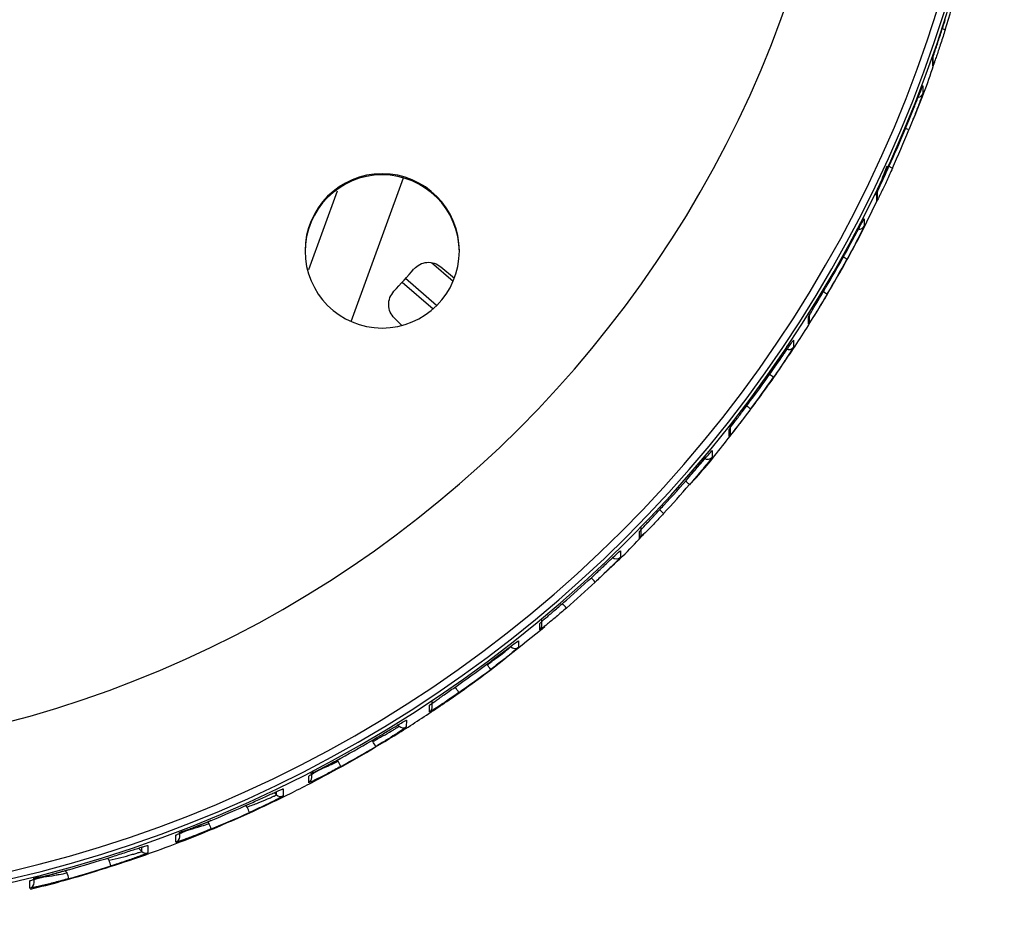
# Model space of a CAD drawing. Header units: millimetres. Extents: x -198 to 46, y -258 to 41.
# Tile 3 of 7: x -5 to 46, y -258 to -211. Entities that reach past the tile are written whole.
import ezdxf

# ---------------------------------------------------------------- set-up
doc = ezdxf.new("R2010")
doc.units = ezdxf.units.MM

msp = doc.modelspace()

# ---------------------------------------------------------------- linework, layer by layer
at = {"color": 7, "linetype": 'Continuous', "lineweight": 25}
for p, q in [((42.346, -213.69), (42.348, -213.255)), ((42.33, -213.789), (42.331, -213.353)), ((41.803, -214.813), (41.802, -215.221)), ((12.179, -227.038), (14.893, -219.591)), ((9.976, -224.331), (11.457, -220.267)), ((39.419, -220.793), (39.42, -220.385)), ((39.449, -220.663), (39.45, -220.255)), ((38.76, -221.714), (38.759, -222.094)), ((17.454, -224.96), (16.342, -223.996)), ((16.823, -224.197), (17.526, -224.781)), ((14.819, -224.997), (16.417, -226.382)), ((16.604, -226.208), (14.989, -224.809)), ((14.806, -227.239), (14.42, -226.863)), ((35.88, -227.169), (35.881, -226.79)), ((35.926, -227.01), (35.927, -226.631)), ((35.103, -228.001), (35.103, -228.356)), ((31.771, -232.979), (31.772, -232.624)), ((31.836, -232.794), (31.836, -232.439)), ((30.885, -233.726), (30.884, -234.064)), ((27.209, -238.048), (27.21, -237.711)), ((27.124, -238.258), (27.125, -237.92)), ((26.132, -238.916), (26.131, -239.247)), ((21.949, -243.02), (21.95, -242.688)), ((21.972, -242.669), (21.95, -242.688)), ((22.058, -242.789), (22.059, -242.458)), ((20.852, -243.579), (20.851, -243.914)), ((19.227, -244.822), (19.206, -244.801)), ((16.241, -247.258), (16.242, -246.923)), ((16.375, -247.008), (16.376, -246.673)), ((14.567, -247.915), (14.661, -248.009)), ((15.034, -247.703), (15.033, -248.051)), ((13.294, -248.798), (13.247, -248.751)), ((11.439, -249.771), (11.495, -249.827)), ((9.972, -250.943), (9.973, -250.596)), ((10.134, -250.677), (10.135, -250.495)), ((8.19, -251.452), (8.303, -251.565)), ((8.303, -251.565), (8.304, -251.401)), ((8.648, -251.26), (8.647, -251.623)), ((6.783, -252.201), (6.707, -252.124)), ((4.723, -252.969), (4.808, -253.054)), ((3.091, -254.021), (3.092, -253.658)), ((3.285, -253.741), (3.286, -253.566)), ((1.154, -254.331), (1.323, -254.5)), ((1.323, -254.5), (1.324, -254.277)), ((1.636, -254.191), (1.635, -254.571)), ((-0.37, -254.962), (-0.478, -254.854)), ((-2.663, -255.497), (-2.546, -255.614)), ((-4.487, -256.403), (-4.486, -256.022)), ((-4.259, -256.112), (-4.258, -255.812))]:
    msp.add_line(p, q, dxfattribs=at)
at = {"color": 7, "linetype": 'Continuous', "lineweight": 25, "flags": 128}
msp.add_lwpolyline([(16.291, -246.882), (16.271, -246.9), (16.242, -246.923)], dxfattribs=at)
at = {"color": 7, "linetype": 'Continuous', "lineweight": 25}
for centre, radius, start, end in [((-20.47, -191.312), 66.5, 179.99678, 359.97195), ((-20.47, -191.253), 66.367, 179.99679, 359.97195), ((-20.47, -191.242), 65.997, 179.99678, 359.97195), ((-20.47, -191.197), 58.5, 179.99692, 359.97182), ((-20.44, -191.967), 66.468, 342.53995, 344.51103), ((42.258, -213.639), 1.868, 67.7328, 73.6789), ((42.047, -213.69), 0.3, 340.7957, 359.9843), ((41.521, -215.116), 0.3, 278.6251, 339.4519), ((-20.442, -191.446), 66.472, 335.8908, 337.75613), ((-20.443, -191.938), 66.472, 335.8908, 337.75613), ((40.228, -218.783), 1.887, 63.0954, 68.7659), ((13.781, -223.433), 4, 359.9963, 179.9725), ((13.782, -223.375), 4, 359.9962, 179.9725), ((38.731, -221.937), 3.218, 62.2276, 66.7052), ((39.149, -220.663), 0.3, 334.2313, 359.9842), ((38.492, -221.957), 0.3, 264.7019, 332.9475), ((13.782, -223.373), 4, 179.9962, 359.9725), ((-20.446, -191.444), 66.477, 329.52593, 331.32211), ((-20.448, -191.907), 66.477, 329.52593, 331.32211), ((36.633, -225.721), 2.281, 57.0134, 62.6081), ((-20.464, -193.012), 47.622, 317.0377, 318.9156), ((34.709, -228.808), 3.838, 56.1561, 60.5937), ((35.626, -227.01), 0.3, 327.9211, 359.9839), ((34.852, -228.191), 0.3, 244.6232, 326.6756), ((-20.451, -191.441), 66.482, 323.34065, 325.09462), ((-20.452, -191.879), 66.482, 323.34065, 325.09462), ((31.834, -232.766), 3.618, 51.8285, 55.8068), ((30.186, -234.809), 4.211, 50.2259, 54.3658), ((31.536, -232.793), 0.3, 321.7677, 359.9836), ((30.653, -233.873), 0.3, 234.0806, 320.5457), ((-20.455, -191.437), 66.488, 317.2528, 318.98652), ((-20.456, -191.859), 66.488, 317.2528, 318.98652), ((26.783, -238.527), 4.219, 46.0313, 49.79), ((25.064, -240.227), 4.628, 44.4128, 48.1862), ((26.909, -238.048), 0.3, 315.6925, 359.9832), ((25.921, -239.033), 0.3, 224.9949, 314.48), ((-20.459, -191.433), 66.494, 311.19101, 312.92427), ((21.003, -243.779), 5.01, 40.297, 43.787), ((-20.46, -191.849), 66.494, 311.19101, 312.92427), ((19.279, -245.127), 5.188, 38.6528, 42.0243), ((21.758, -242.789), 0.3, 309.6257, 359.9826), ((20.665, -243.679), 0.3, 224.9951, 308.4085), ((-20.463, -191.429), 66.499, 305.08664, 306.8392), ((14.697, -248.31), 5.717, 34.5331, 37.5957), ((-20.464, -191.848), 66.499, 305.08664, 306.8392), ((12.746, -249.505), 5.971, 32.8774, 35.8112), ((16.075, -247.008), 0.3, 303.4981, 359.9819), ((14.873, -247.797), 0.3, 224.9952, 302.2619), ((-20.467, -191.855), 66.505, 298.86647, 300.66016), ((-20.466, -191.424), 66.505, 298.86647, 300.66016), ((7.528, -252.304), 6.748, 28.7033, 31.3015), ((5.284, -253.337), 7.134, 27.0148, 29.4732), ((9.835, -250.677), 0.3, 297.234, 359.9811), ((8.515, -251.353), 0.3, 224.9952, 295.962), ((-20.468, -191.42), 66.509, 292.44406, 294.30558), ((-20.469, -191.867), 66.509, 292.44406, 294.30558), ((-0.825, -255.72), 8.382, 22.7283, 24.8221), ((-3.519, -256.576), 9.041, 20.9812, 22.923), ((2.985, -253.741), 0.3, 290.7419, 359.9802), ((1.536, -254.288), 0.3, 224.9951, 289.4124), ((-20.469, -191.416), 66.514, 285.70643, 287.67188), ((-11.186, -258.487), 11.375, 16.5084, 18.0527), ((-14.801, -259.139), 12.752, 14.6683, 16.0462), ((-20.471, -191.88), 66.514, 285.70643, 287.67188), ((-4.559, -256.111), 0.3, 283.8985, 359.9791)]:
    msp.add_arc(centre, radius, start, end, dxfattribs=at)
for points, knots in [([(42.331, -213.353), (42.334, -213.342), (42.339, -213.32), (42.383, -213.185), (42.449, -212.987), (42.562, -212.645), (42.74, -212.107), (42.891, -211.629), (42.967, -211.39)], [0, 0, 0, 0, 0.12611, 0.251007, 0.374815, 0.501351, 0.750428, 1, 1, 1, 1]), ([(42.966, -211.91), (42.89, -212.149), (42.738, -212.625), (42.561, -213.148), (42.447, -213.474), (42.382, -213.656), (42.338, -213.775), (42.332, -213.784), (42.33, -213.789)], [0, 0, 0, 0, 0.249824, 0.499254, 0.625744, 0.749563, 0.875377, 1, 1, 1, 1]), ([(41.257, -216.685), (41.294, -216.597), (41.728, -215.578), (42.121, -214.526), (42.433, -213.547), (42.436, -213.536)], [0, 0, 0, 0, 0.085002, 0.989257, 1, 1, 1, 1]), ([(41.083, -216.609), (41.176, -216.38), (41.361, -215.924), (41.559, -215.423), (41.681, -215.113), (41.749, -214.939), (41.795, -214.827), (41.8, -214.818), (41.803, -214.813)], [0, 0, 0, 0, 0.249918, 0.499227, 0.625556, 0.749538, 0.875341, 1, 1, 1, 1]), ([(41.802, -215.221), (41.799, -215.232), (41.793, -215.253), (41.748, -215.382), (41.679, -215.571), (41.557, -215.897), (41.36, -216.413), (41.175, -216.871), (41.082, -217.101)], [0, 0, 0, 0, 0.12619, 0.250901, 0.374833, 0.501164, 0.750441, 1, 1, 1, 1]), ([(39.42, -220.385), (39.437, -220.344), (39.471, -220.26), (39.702, -219.763), (39.967, -219.187), (40.143, -218.794), (40.232, -218.598)], [0, 0, 0, 0, 0.279826, 0.559323, 0.779515, 1, 1, 1, 1]), ([(39.374, -220.426), (39.385, -220.401), (39.406, -220.353), (39.468, -220.207), (39.572, -219.955), (39.739, -219.536), (39.884, -219.153), (39.956, -218.96)], [0, 0, 0, 0, 0.142483, 0.281942, 0.428743, 0.713874, 1, 1, 1, 1]), ([(40.23, -219.09), (40.13, -219.312), (39.929, -219.756), (39.702, -220.232), (39.561, -220.52), (39.481, -220.68), (39.428, -220.782), (39.422, -220.789), (39.419, -220.793)], [0, 0, 0, 0, 0.250026, 0.49921, 0.625078, 0.749494, 0.875047, 1, 1, 1, 1]), ([(39.361, -220.451), (39.361, -220.453), (39.361, -220.455), (39.374, -220.426), (39.374, -220.426)], [0, 0, 0, 0, 0.986034, 1, 1, 1, 1]), ([(29.81, -235.394), (29.86, -235.34), (30.505, -234.652), (31.627, -233.226), (33.238, -231.148), (34.735, -229.011), (36.14, -226.843), (37.462, -224.604), (38.581, -222.571), (39.212, -221.239), (39.454, -220.727)], [0, 0, 0, 0, 0.012374, 0.159294, 0.307235, 0.458789, 0.60322, 0.747638, 0.903111, 1, 1, 1, 1]), ([(37.876, -223.345), (37.991, -223.133), (38.222, -222.709), (38.465, -222.253), (38.614, -221.976), (38.696, -221.823), (38.75, -221.725), (38.757, -221.718), (38.76, -221.714)], [0, 0, 0, 0, 0.250011, 0.499156, 0.624944, 0.749472, 0.875029, 1, 1, 1, 1]), ([(38.759, -222.094), (38.742, -222.134), (38.707, -222.215), (38.467, -222.692), (38.179, -223.246), (37.976, -223.621), (37.875, -223.808)], [0, 0, 0, 0, 0.279829, 0.559326, 0.779531, 1, 1, 1, 1]), ([(15.431, -224.308), (15.527, -224.221), (15.718, -224.046), (16.102, -223.946), (16.496, -223.984), (16.714, -224.126), (16.823, -224.197)], [0, 0, 0, 0, 0.250033, 0.499871, 0.749246, 1, 1, 1, 1]), ([(14.42, -226.863), (14.338, -226.762), (14.174, -226.562), (14.096, -226.173), (14.156, -225.781), (14.309, -225.573), (14.387, -225.468)], [0, 0, 0, 0, 0.250033, 0.499871, 0.749246, 1, 1, 1, 1]), ([(35.881, -226.79), (35.9, -226.753), (35.939, -226.678), (36.207, -226.233), (36.525, -225.703), (36.74, -225.339), (36.847, -225.157)], [0, 0, 0, 0, 0.279951, 0.559426, 0.779607, 1, 1, 1, 1]), ([(36.846, -225.621), (36.724, -225.827), (36.479, -226.238), (36.209, -226.671), (36.044, -226.93), (35.952, -227.071), (35.891, -227.16), (35.884, -227.166), (35.88, -227.169)], [0, 0, 0, 0, 0.250031, 0.499121, 0.62462, 0.749443, 0.874851, 1, 1, 1, 1]), ([(34.071, -229.483), (34.207, -229.288), (34.478, -228.897), (34.82, -228.399), (35.01, -228.124), (35.092, -228.01), (35.1, -228.004), (35.103, -228.001)], [0, 0, 0, 0, 0.250306, 0.499703, 0.749114, 0.874686, 1, 1, 1, 1]), ([(34.067, -229.482), (34.146, -229.367), (34.298, -229.148), (34.495, -228.855), (34.643, -228.623), (34.731, -228.452), (34.767, -228.354), (34.755, -228.311), (34.752, -228.3)], [0, 0, 0, 0, 0.2318023, 0.4427347, 0.6334443, 0.8033893, 0.9544252, 1, 1, 1, 1]), ([(35.103, -228.356), (35.099, -228.365), (35.091, -228.382), (35.009, -228.517), (34.819, -228.816), (34.477, -229.333), (34.206, -229.726), (34.07, -229.922)], [0, 0, 0, 0, 0.126148, 0.251402, 0.500716, 0.750244, 1, 1, 1, 1]), ([(31.772, -232.624), (31.777, -232.616), (31.785, -232.599), (31.875, -232.475), (32.084, -232.196), (32.455, -231.705), (32.739, -231.325), (32.881, -231.134)], [0, 0, 0, 0, 0.126162, 0.251437, 0.50077, 0.750259, 1, 1, 1, 1]), ([(32.88, -231.573), (32.737, -231.763), (32.452, -232.142), (32.085, -232.61), (31.823, -232.93), (31.788, -232.963), (31.771, -232.979)], [0, 0, 0, 0, 0.2506209, 0.5003133, 0.7500554, 1, 1, 1, 1]), ([(29.714, -235.069), (29.869, -234.89), (30.178, -234.533), (30.564, -234.084), (30.833, -233.773), (30.868, -233.742), (30.885, -233.726)], [0, 0, 0, 0, 0.2505892, 0.5002773, 0.7500404, 1, 1, 1, 1]), ([(29.709, -235.067), (29.8, -234.962), (29.973, -234.762), (30.198, -234.495), (30.37, -234.283), (30.477, -234.126), (30.526, -234.031), (30.52, -233.986), (30.518, -233.973)], [0, 0, 0, 0, 0.228254, 0.435837, 0.623666, 0.791178, 0.939952, 1, 1, 1, 1]), ([(30.884, -234.064), (30.867, -234.091), (30.832, -234.144), (30.562, -234.483), (30.177, -234.951), (29.867, -235.311), (29.712, -235.491)], [0, 0, 0, 0, 0.250514, 0.500166, 0.749971, 1, 1, 1, 1]), ([(27.125, -237.92), (27.144, -237.895), (27.182, -237.845), (27.475, -237.529), (27.887, -237.088), (28.209, -236.74), (28.37, -236.567)], [0, 0, 0, 0, 0.2505334, 0.50019, 0.74998, 1, 1, 1, 1]), ([(28.369, -236.989), (28.208, -237.161), (27.886, -237.506), (27.473, -237.929), (27.181, -238.216), (27.143, -238.244), (27.124, -238.258)], [0, 0, 0, 0, 0.250582, 0.500261, 0.750026, 1, 1, 1, 1]), ([(25.266, -240.092), (25.645, -239.759), (26.374, -239.116), (27.021, -238.396), (27.332, -238.049)], [0, 0, 0, 0, 0.518818, 1, 1, 1, 1]), ([(26.131, -239.247), (26.112, -239.272), (26.073, -239.322), (25.772, -239.629), (25.341, -240.052), (24.996, -240.377), (24.824, -240.539)], [0, 0, 0, 0, 0.250534, 0.50019, 0.74998, 1, 1, 1, 1]), ([(24.825, -240.123), (24.998, -239.962), (25.343, -239.64), (25.774, -239.236), (26.074, -238.957), (26.113, -238.929), (26.132, -238.916)], [0, 0, 0, 0, 0.250582, 0.50026, 0.750025, 1, 1, 1, 1]), ([(23.33, -241.886), (23.151, -242.041), (22.794, -242.351), (22.337, -242.728), (22.013, -242.984), (21.971, -243.008), (21.949, -243.02)], [0, 0, 0, 0, 0.250588, 0.500275, 0.750039, 1, 1, 1, 1]), ([(21.95, -242.688), (21.972, -242.665), (22.014, -242.619), (22.339, -242.335), (22.796, -241.938), (23.153, -241.627), (23.331, -241.471)], [0, 0, 0, 0, 0.2505156, 0.5001678, 0.7499724, 1, 1, 1, 1]), ([(-4.451, -256.46), (-3.923, -256.327), (-2.786, -256.039), (-0.998, -255.512), (0.804, -254.929), (2.691, -254.256), (4.752, -253.452), (6.82, -252.556), (8.878, -251.579), (10.764, -250.612), (12.729, -249.519), (14.658, -248.361), (16.546, -247.137), (19.118, -245.358), (20.956, -243.867), (22.217, -242.843)], [0, 0, 0, 0, 0.054077, 0.116514, 0.185306, 0.242408, 0.315802, 0.405329, 0.466593, 0.542398, 0.615956, 0.689993, 0.76574, 0.839202, 1, 1, 1, 1]), ([(19.227, -244.822), (19.388, -244.707), (19.709, -244.477), (20.051, -244.219), (20.254, -244.06), (20.409, -243.935), (20.435, -243.909), (20.452, -243.891)], [0, 0, 0, 0, 0.24973, 0.499208, 0.626904, 0.753079, 1, 1, 1, 1]), ([(20.851, -243.914), (20.829, -243.937), (20.786, -243.983), (20.451, -244.26), (19.976, -244.638), (19.597, -244.925), (19.407, -245.069)], [0, 0, 0, 0, 0.250504, 0.500149, 0.749949, 1, 1, 1, 1]), ([(19.408, -244.649), (19.598, -244.507), (19.977, -244.222), (20.453, -243.862), (20.787, -243.614), (20.83, -243.59), (20.852, -243.579)], [0, 0, 0, 0, 0.250619, 0.50031, 0.750053, 1, 1, 1, 1]), ([(16.242, -246.923), (16.248, -246.916), (16.26, -246.902), (16.383, -246.81), (16.67, -246.607), (17.176, -246.254), (17.567, -245.981), (17.762, -245.844)], [0, 0, 0, 0, 0.126149, 0.2514044, 0.5007192, 0.7502455, 1, 1, 1, 1]), ([(17.761, -246.264), (17.565, -246.399), (17.174, -246.671), (16.668, -247.005), (16.382, -247.184), (16.258, -247.255), (16.247, -247.257), (16.241, -247.258)], [0, 0, 0, 0, 0.250305, 0.499701, 0.749113, 0.874681, 1, 1, 1, 1]), ([(13.294, -248.798), (13.47, -248.703), (13.824, -248.513), (14.205, -248.294), (14.437, -248.156), (14.565, -248.077), (14.646, -248.024), (14.656, -248.014), (14.661, -248.009)], [0, 0, 0, 0, 0.249506, 0.498713, 0.628566, 0.755195, 0.8789, 1, 1, 1, 1]), ([(13.448, -248.632), (13.654, -248.509), (14.065, -248.265), (14.593, -247.95), (14.888, -247.776), (15.016, -247.706), (15.028, -247.704), (15.034, -247.703)], [0, 0, 0, 0, 0.250349, 0.499755, 0.749122, 0.874686, 1, 1, 1, 1]), ([(15.033, -248.051), (15.002, -248.076), (14.941, -248.128), (14.51, -248.411), (13.99, -248.737), (13.628, -248.954), (13.447, -249.063)], [0, 0, 0, 0, 0.279954, 0.559429, 0.779608, 1, 1, 1, 1]), ([(9.973, -250.596), (10.007, -250.572), (10.074, -250.525), (10.537, -250.271), (11.081, -249.973), (11.454, -249.768), (11.641, -249.665)], [0, 0, 0, 0, 0.279835, 0.559331, 0.779532, 1, 1, 1, 1]), ([(10.079, -250.458), (10.104, -250.449), (10.153, -250.431), (10.296, -250.373), (10.542, -250.268), (10.947, -250.089), (11.312, -249.914), (11.495, -249.827)], [0, 0, 0, 0, 0.140383, 0.278836, 0.427415, 0.713203, 1, 1, 1, 1]), ([(10.178, -250.377), (10.181, -250.384), (10.192, -250.405), (10.282, -250.37), (10.431, -250.307), (10.651, -250.195), (10.932, -250.046), (11.269, -249.864), (11.513, -249.731), (11.638, -249.662)], [0, 0, 0, 0, 0.054832, 0.18393, 0.324505, 0.476817, 0.6402, 0.815021, 1, 1, 1, 1]), ([(11.64, -250.097), (11.427, -250.212), (11.004, -250.443), (10.541, -250.68), (10.256, -250.82), (10.096, -250.896), (9.991, -250.942), (9.978, -250.943), (9.972, -250.943)], [0, 0, 0, 0, 0.250012, 0.499153, 0.624925, 0.74947, 0.875021, 1, 1, 1, 1]), ([(6.783, -252.201), (6.975, -252.127), (7.358, -251.981), (7.781, -251.806), (8.041, -251.693), (8.189, -251.626), (8.285, -251.58), (8.297, -251.57), (8.303, -251.565)], [0, 0, 0, 0, 0.2495893, 0.4988223, 0.6270937, 0.7490476, 0.8755984, 1, 1, 1, 1]), ([(6.908, -252.034), (7.13, -251.933), (7.573, -251.732), (8.056, -251.512), (8.352, -251.379), (8.518, -251.306), (8.628, -251.261), (8.641, -251.26), (8.648, -251.26)], [0, 0, 0, 0, 0.250028, 0.499207, 0.625057, 0.749492, 0.875038, 1, 1, 1, 1]), ([(8.647, -251.623), (8.611, -251.646), (8.541, -251.694), (8.06, -251.939), (7.492, -252.213), (7.102, -252.392), (6.906, -252.481)], [0, 0, 0, 0, 0.279831, 0.559327, 0.779515, 1, 1, 1, 1]), ([(3.092, -253.658), (3.1, -253.653), (3.115, -253.641), (3.236, -253.587), (3.416, -253.511), (3.733, -253.38), (4.24, -253.173), (4.696, -252.985), (4.924, -252.891)], [0, 0, 0, 0, 0.1261936, 0.2509033, 0.374859, 0.501165, 0.7504436, 1, 1, 1, 1]), ([(3.235, -253.525), (3.264, -253.519), (3.322, -253.506), (3.487, -253.462), (3.766, -253.384), (4.099, -253.283), (4.481, -253.163), (4.68, -253.097), (4.808, -253.054)], [0, 0, 0, 0, 0.141272, 0.278647, 0.427619, 0.712984, 0.813823, 1, 1, 1, 1]), ([(3.345, -253.462), (3.376, -253.461), (3.439, -253.459), (3.611, -253.405), (3.851, -253.318), (4.159, -253.198), (4.523, -253.051), (4.787, -252.943), (4.922, -252.888)], [0, 0, 0, 0, 0.135964, 0.283961, 0.445324, 0.618259, 0.803815, 1, 1, 1, 1]), ([(4.923, -253.338), (4.694, -253.431), (4.238, -253.617), (3.731, -253.808), (3.414, -253.923), (3.234, -253.984), (3.113, -254.022), (3.099, -254.022), (3.091, -254.021)], [0, 0, 0, 0, 0.249926, 0.499225, 0.62553, 0.749536, 0.875326, 1, 1, 1, 1]), ([(-0.37, -254.962), (-0.163, -254.912), (0.25, -254.813), (0.719, -254.687), (1.015, -254.603), (1.188, -254.551), (1.301, -254.513), (1.316, -254.504), (1.323, -254.5)], [0, 0, 0, 0, 0.249648, 0.498778, 0.628149, 0.749064, 0.87614, 1, 1, 1, 1]), ([(1.635, -254.571), (1.627, -254.577), (1.611, -254.588), (1.485, -254.641), (1.296, -254.714), (0.963, -254.837), (0.435, -255.023), (-0.041, -255.178), (-0.279, -255.255)], [0, 0, 0, 0, 0.126121, 0.250999, 0.374834, 0.50134, 0.750429, 1, 1, 1, 1]), ([(-0.278, -254.791), (-0.04, -254.715), (0.437, -254.562), (0.966, -254.391), (1.298, -254.285), (1.487, -254.226), (1.613, -254.19), (1.629, -254.19), (1.636, -254.191)], [0, 0, 0, 0, 0.249838, 0.499255, 0.625715, 0.749561, 0.875362, 1, 1, 1, 1]), ([(-4.486, -256.022), (-4.477, -256.017), (-4.458, -256.007), (-4.317, -255.963), (-4.108, -255.903), (-3.751, -255.804), (-3.197, -255.651), (-2.708, -255.514), (-2.464, -255.446)], [0, 0, 0, 0, 0.125926, 0.25124, 0.376573, 0.502339, 0.75153, 1, 1, 1, 1]), ([(-4.303, -255.9), (-4.267, -255.897), (-4.197, -255.89), (-4.002, -255.864), (-3.684, -255.817), (-3.313, -255.755), (-2.897, -255.683), (-2.683, -255.641), (-2.546, -255.614)], [0, 0, 0, 0, 0.142614, 0.278581, 0.428669, 0.714047, 0.81707, 1, 1, 1, 1]), ([(-4.202, -255.823), (-4.199, -255.828), (-4.186, -255.857), (-4.079, -255.844), (-3.895, -255.818), (-3.625, -255.754), (-3.288, -255.668), (-2.894, -255.561), (-2.611, -255.483), (-2.465, -255.442)], [0, 0, 0, 0, 0.031369, 0.162457, 0.306195, 0.46229, 0.63068, 0.809947, 1, 1, 1, 1]), ([(-2.465, -255.91), (-2.71, -255.978), (-3.201, -256.113), (-3.757, -256.251), (-4.114, -256.334), (-4.321, -256.379), (-4.461, -256.405), (-4.478, -256.403), (-4.487, -256.403)], [0, 0, 0, 0, 0.249502, 0.499172, 0.626349, 0.749618, 0.875836, 1, 1, 1, 1])]:
    msp.add_open_spline(points, degree=3, knots=knots, dxfattribs=at)

doc.saveas('drawing.dxf')
